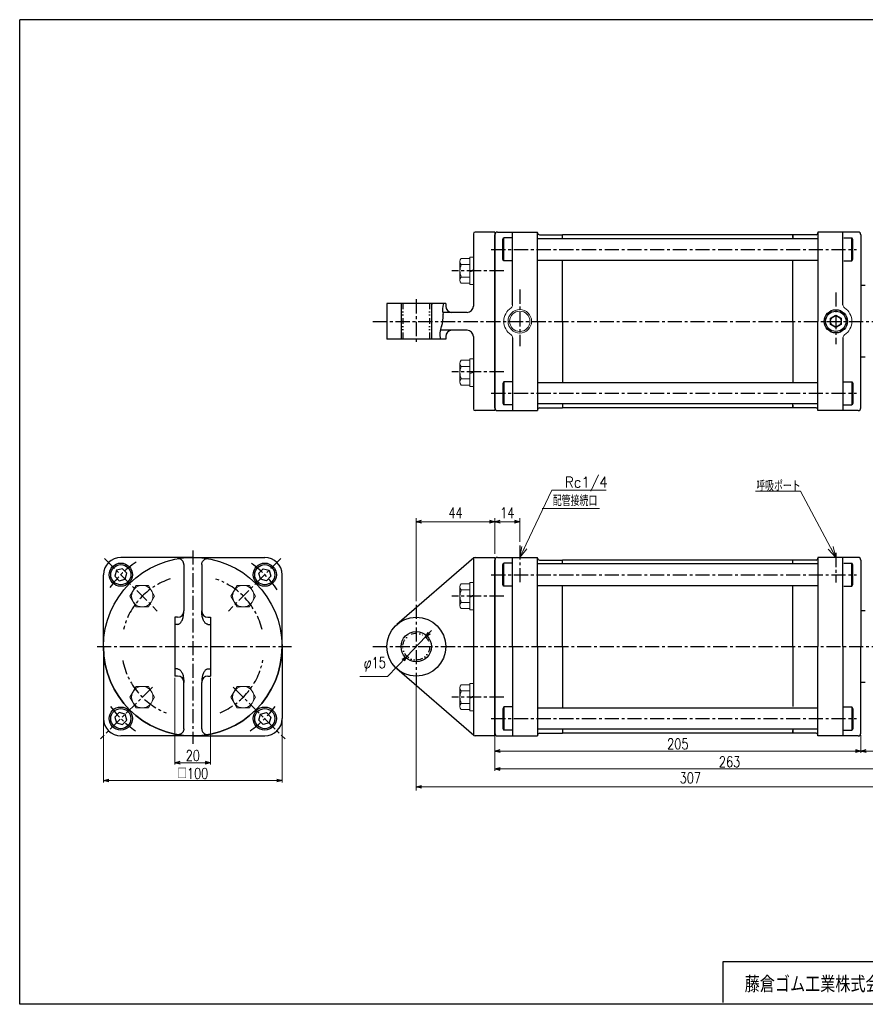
# Model space of a CAD drawing. Header units: millimetres. Extents: x -394 to 394, y -282 to 282.
# Tile 1 of 2: x -394 to 80, y -270 to 282. Entities that reach past the tile are written whole.
import ezdxf
from ezdxf.enums import TextEntityAlignment as Align

# ---------------------------------------------------------------- set-up
doc = ezdxf.new("R2010")
doc.units = ezdxf.units.MM
doc.header["$LTSCALE"] = 0.25
doc.linetypes.add('CENTER', pattern=[50.8, 31.75, -6.35, 6.35, -6.35])
doc.linetypes.add('DIVIDE', pattern=[31.75, 12.7, -6.35, 0, -6.35, 0, -6.35])
doc.layers.add('ZUWAKU', color=7, linetype='Continuous')
doc.styles.add('dcStyle0', font='txt.shx', dxfattribs={"width": 0.777778, "bigfont": 'bigfont'})
doc.dimstyles.new('DaDimDiametricStyle', dxfattribs={"dimtxt": 6, "dimasz": 3.000002, "dimexe": 1, "dimexo": 1, "dimgap": 2.674329, "dimtad": 2, "dimtih": 1, "dimtoh": 1, "dimdsep": 46, "dimtxsty": 'dcStyle0', "dimblk1": 'OPEN30', "dimblk2": 'OPEN30', "dimsah": 1, "dimcen": 0.09, "dimclrd": 4, "dimclre": 4, "dimclrt": 4, "dimadec": 0, "dimazin": 2, "dimtfac": 1, "dimtdec": 4, "dimtmove": 0, "dimatfit": 0, "dimfxl": 1, "dimarcsym": 0})
doc.dimstyles.new('DaDimRotatedStyle', dxfattribs={"dimtxt": 6, "dimasz": 3.000002, "dimexe": 1, "dimexo": 1, "dimgap": 1, "dimtad": 3, "dimdsep": 46, "dimtxsty": 'dcStyle0', "dimblk1": 'OPEN30', "dimblk2": 'OPEN30', "dimsah": 1, "dimcen": 0.09, "dimclrd": 4, "dimclre": 4, "dimclrt": 4, "dimadec": 0, "dimazin": 2, "dimtfac": 1, "dimtdec": 4, "dimtmove": 0, "dimatfit": 0, "dimfxl": 1, "dimarcsym": 0})

# ---------------------------------------------------------------- blocks, each defined once
blk = doc.blocks.new('DC_GROUP_Φ80_4')
at = {"color": 4, "linetype": 'Continuous', "lineweight": 18}
for p, q in [((-113.92, -19.17), (-112.8, -13.06)), ((-113.92, -19.17), (-111.35, -13.75)), ((-109.9, -14.44), (-113.92, -19.17))]:
    blk.add_line(p, q, dxfattribs=at)
blk = doc.blocks.new('DC_GROUP_Φ80_17')
at = {"color": 4, "linetype": 'Continuous', "lineweight": 25}
for p, q in [((-339.81, -26.42), (-340.71, -29.77)), ((-336.47, -25.53), (-339.81, -26.42)), ((-334.02, -27.98), (-336.47, -25.53)), ((-340.71, -29.77), (-338.26, -32.22)), ((-338.26, -32.22), (-334.91, -31.32)), ((-334.91, -31.32), (-334.02, -27.98))]:
    blk.add_line(p, q, dxfattribs=at)
for radius in [6.5, 5.63]:
    blk.add_circle((-337.36, -28.87), radius, dxfattribs=at)
blk = doc.blocks.new('DC_GROUP_Φ80_18')
at = {"color": 4, "linetype": 'Continuous', "lineweight": 25}
for p, q in [((-260.11, -27.98), (-257.66, -25.53)), ((-257.66, -25.53), (-254.31, -26.42)), ((-254.31, -26.42), (-253.42, -29.77)), ((-259.21, -31.32), (-260.11, -27.98)), ((-255.87, -32.22), (-259.21, -31.32)), ((-253.42, -29.77), (-255.87, -32.22))]:
    blk.add_line(p, q, dxfattribs=at)
for radius in [6.5, 5.63]:
    blk.add_circle((-256.76, -28.87), radius, dxfattribs=at)
blk = doc.blocks.new('DC_GROUP_Φ80_19')
at = {"color": 4, "linetype": 'Continuous', "lineweight": 25}
for p, q in [((-338.26, -106.13), (-340.71, -108.58)), ((-340.71, -108.58), (-339.82, -111.93)), ((-334.92, -107.03), (-338.26, -106.13)), ((-334.02, -110.37), (-334.92, -107.03)), ((-339.82, -111.93), (-336.47, -112.82)), ((-336.47, -112.82), (-334.02, -110.37))]:
    blk.add_line(p, q, dxfattribs=at)
for radius in [6.5, 5.63]:
    blk.add_circle((-337.37, -109.48), radius, dxfattribs=at)
blk = doc.blocks.new('DC_GROUP_Φ80_20')
at = {"color": 4, "linetype": 'Continuous', "lineweight": 25}
for p, q in [((-260.1, -110.37), (-259.21, -107.03)), ((-259.21, -107.03), (-255.86, -106.13)), ((-255.86, -106.13), (-253.41, -108.58)), ((-253.41, -108.58), (-254.31, -111.93)), ((-257.65, -112.82), (-260.1, -110.37)), ((-254.31, -111.93), (-257.65, -112.82))]:
    blk.add_line(p, q, dxfattribs=at)
for radius in [6.5, 5.63]:
    blk.add_circle((-256.76, -109.48), radius, dxfattribs=at)
blk = doc.blocks.new('DC_GROUP_Φ80_21')
at = {"color": 4, "linetype": 'Continuous', "lineweight": 25}
for p, q in [((-302.08, -49.83), (-302.06, -49.17)), ((-303.55, -55.33), (-303.31, -54.93)), ((-303.31, -54.93), (-303.09, -54.49)), ((-303.09, -54.49), (-302.88, -54)), ((-302.88, -54), (-302.7, -53.48)), ((-302.7, -53.48), (-302.53, -52.93)), ((-302.53, -52.93), (-302.39, -52.35)), ((-302.39, -52.35), (-302.27, -51.74)), ((-302.27, -51.74), (-302.18, -51.12)), ((-302.18, -51.12), (-302.12, -50.48)), ((-302.12, -50.48), (-302.08, -49.83)), ((-305.56, -56.69), (-305.26, -56.66)), ((-305.26, -56.66), (-304.95, -56.57)), ((-304.95, -56.57), (-304.66, -56.43)), ((-304.66, -56.43), (-304.37, -56.23)), ((-304.37, -56.23), (-304.08, -55.98)), ((-304.08, -55.98), (-303.81, -55.68)), ((-303.81, -55.68), (-303.55, -55.33))]:
    blk.add_line(p, q, dxfattribs=at)
blk = doc.blocks.new('DC_GROUP_Φ80_22')
at = {"color": 4, "linetype": 'Continuous', "lineweight": 25}
for p, q in [((-302.12, -115.69), (-302.19, -115.98)), ((-302.08, -115.4), (-302.12, -115.69)), ((-302.06, -115.2), (-302.08, -115.4)), ((-305.39, -118.47), (-305.56, -118.44)), ((-305.13, -118.48), (-305.39, -118.47)), ((-304.88, -118.47), (-305.13, -118.48)), ((-304.62, -118.43), (-304.88, -118.47)), ((-304.37, -118.36), (-304.62, -118.43)), ((-304.12, -118.27), (-304.37, -118.36)), ((-303.88, -118.16), (-304.12, -118.27)), ((-303.65, -118.03), (-303.88, -118.16)), ((-303.42, -117.87), (-303.65, -118.03)), ((-303.21, -117.69), (-303.42, -117.87)), ((-303.02, -117.49), (-303.21, -117.69)), ((-302.83, -117.27), (-303.02, -117.49)), ((-302.67, -117.04), (-302.83, -117.27)), ((-302.52, -116.79), (-302.67, -117.04)), ((-302.39, -116.53), (-302.52, -116.79)), ((-302.28, -116.26), (-302.39, -116.53)), ((-302.19, -115.98), (-302.28, -116.26))]:
    blk.add_line(p, q, dxfattribs=at)
blk = doc.blocks.new('DC_GROUP_Φ80_23')
at = {"color": 4, "linetype": 'Continuous', "lineweight": 25}
for p, q in [((-305.56, -81.66), (-305.26, -81.69)), ((-305.26, -81.69), (-304.95, -81.77)), ((-304.95, -81.77), (-304.66, -81.91)), ((-304.66, -81.91), (-304.37, -82.11)), ((-304.37, -82.11), (-304.08, -82.36)), ((-304.08, -82.36), (-303.81, -82.66)), ((-303.81, -82.66), (-303.55, -83.02)), ((-303.55, -83.02), (-303.31, -83.42)), ((-303.31, -83.42), (-303.09, -83.86)), ((-303.09, -83.86), (-302.88, -84.34)), ((-302.88, -84.34), (-302.7, -84.86)), ((-302.7, -84.86), (-302.53, -85.41)), ((-302.53, -85.41), (-302.39, -86)), ((-302.39, -86), (-302.27, -86.6)), ((-302.27, -86.6), (-302.18, -87.23)), ((-302.18, -87.23), (-302.12, -87.87)), ((-302.12, -87.87), (-302.08, -88.52)), ((-302.08, -88.52), (-302.06, -89.17))]:
    blk.add_line(p, q, dxfattribs=at)
blk = doc.blocks.new('DC_GROUP_Φ80_24')
at = {"color": 4, "linetype": 'Continuous', "lineweight": 25}
for p, q in [((-292.05, -49.83), (-292.06, -49.17)), ((-292.01, -50.48), (-292.05, -49.83)), ((-291.94, -51.12), (-292.01, -50.48)), ((-291.85, -51.74), (-291.94, -51.12)), ((-291.73, -52.35), (-291.85, -51.74)), ((-291.59, -52.93), (-291.73, -52.35)), ((-291.43, -53.48), (-291.59, -52.93)), ((-291.24, -54), (-291.43, -53.48)), ((-291.04, -54.49), (-291.24, -54)), ((-290.81, -54.93), (-291.04, -54.49)), ((-290.57, -55.33), (-290.81, -54.93)), ((-290.31, -55.68), (-290.57, -55.33)), ((-290.04, -55.98), (-290.31, -55.68)), ((-289.76, -56.23), (-290.04, -55.98)), ((-289.47, -56.43), (-289.76, -56.23)), ((-289.17, -56.57), (-289.47, -56.43)), ((-288.87, -56.66), (-289.17, -56.57)), ((-288.56, -56.69), (-288.87, -56.66))]:
    blk.add_line(p, q, dxfattribs=at)
blk = doc.blocks.new('DC_GROUP_Φ80_25')
at = {"color": 4, "linetype": 'Continuous', "lineweight": 25}
for p, q in [((-292.06, -115.2), (-292.05, -115.4)), ((-292.05, -115.4), (-292, -115.69)), ((-292, -115.69), (-291.93, -115.98)), ((-291.93, -115.98), (-291.84, -116.26)), ((-291.84, -116.26), (-291.73, -116.53)), ((-291.73, -116.53), (-291.6, -116.79)), ((-291.6, -116.79), (-291.46, -117.04)), ((-291.46, -117.04), (-291.29, -117.27)), ((-291.29, -117.27), (-291.11, -117.49)), ((-291.11, -117.49), (-290.91, -117.69)), ((-290.91, -117.69), (-290.7, -117.87)), ((-290.7, -117.87), (-290.48, -118.03)), ((-290.48, -118.03), (-290.24, -118.16)), ((-290.24, -118.16), (-290, -118.27)), ((-290, -118.27), (-289.76, -118.36)), ((-289.76, -118.36), (-289.5, -118.43)), ((-289.5, -118.43), (-289.25, -118.47)), ((-289.25, -118.47), (-288.99, -118.48)), ((-288.99, -118.48), (-288.74, -118.47)), ((-288.74, -118.47), (-288.56, -118.44))]:
    blk.add_line(p, q, dxfattribs=at)
blk = doc.blocks.new('DC_GROUP_Φ80_26')
at = {"color": 4, "linetype": 'Continuous', "lineweight": 25}
for p, q in [((-290.31, -82.66), (-290.57, -83.02)), ((-290.04, -82.36), (-290.31, -82.66)), ((-289.76, -82.11), (-290.04, -82.36)), ((-289.47, -81.91), (-289.76, -82.11)), ((-289.17, -81.77), (-289.47, -81.91)), ((-288.87, -81.69), (-289.17, -81.77)), ((-288.56, -81.66), (-288.87, -81.69)), ((-292.01, -87.87), (-292.05, -88.52)), ((-291.94, -87.23), (-292.01, -87.87)), ((-291.85, -86.6), (-291.94, -87.23)), ((-291.73, -86), (-291.85, -86.6)), ((-291.59, -85.41), (-291.73, -86)), ((-291.43, -84.86), (-291.59, -85.41)), ((-291.24, -84.34), (-291.43, -84.86)), ((-291.04, -83.86), (-291.24, -84.34)), ((-290.81, -83.42), (-291.04, -83.86)), ((-290.57, -83.02), (-290.81, -83.42)), ((-292.05, -88.52), (-292.06, -89.17))]:
    blk.add_line(p, q, dxfattribs=at)
blk = doc.blocks.new('DC_GROUP_Φ80_27')
at = {"color": 4, "linetype": 'Continuous', "lineweight": 25}
for p, q in [((-305.39, -19.88), (-305.56, -19.9)), ((-305.13, -19.87), (-305.39, -19.88)), ((-304.88, -19.88), (-305.13, -19.87)), ((-304.62, -19.92), (-304.88, -19.88)), ((-304.37, -19.98), (-304.62, -19.92)), ((-304.12, -20.07), (-304.37, -19.98)), ((-303.88, -20.18), (-304.12, -20.07)), ((-303.65, -20.32), (-303.88, -20.18)), ((-303.42, -20.48), (-303.65, -20.32)), ((-303.21, -20.66), (-303.42, -20.48)), ((-303.02, -20.86), (-303.21, -20.66)), ((-302.83, -21.07), (-303.02, -20.86)), ((-302.67, -21.31), (-302.83, -21.07)), ((-302.52, -21.55), (-302.67, -21.31)), ((-302.39, -21.82), (-302.52, -21.55)), ((-302.28, -22.09), (-302.39, -21.82)), ((-302.19, -22.37), (-302.28, -22.09)), ((-302.12, -22.66), (-302.19, -22.37)), ((-302.08, -22.95), (-302.12, -22.66)), ((-302.06, -23.15), (-302.08, -22.95))]:
    blk.add_line(p, q, dxfattribs=at)
blk = doc.blocks.new('DC_GROUP_Φ80_28')
at = {"color": 4, "linetype": 'Continuous', "lineweight": 25}
for p, q in [((-291.84, -22.09), (-291.73, -21.82)), ((-291.73, -21.82), (-291.6, -21.55)), ((-291.6, -21.55), (-291.46, -21.31)), ((-291.46, -21.31), (-291.29, -21.07)), ((-291.29, -21.07), (-291.11, -20.86)), ((-291.11, -20.86), (-290.91, -20.66)), ((-290.91, -20.66), (-290.7, -20.48)), ((-290.7, -20.48), (-290.48, -20.32)), ((-290.48, -20.32), (-290.24, -20.18)), ((-290.24, -20.18), (-290, -20.07)), ((-290, -20.07), (-289.76, -19.98)), ((-289.76, -19.98), (-289.5, -19.92)), ((-289.5, -19.92), (-289.25, -19.88)), ((-289.25, -19.88), (-288.99, -19.87)), ((-288.99, -19.87), (-288.74, -19.88)), ((-288.74, -19.88), (-288.56, -19.9)), ((-292.06, -23.15), (-292.05, -22.95)), ((-292.05, -22.95), (-292, -22.66)), ((-292, -22.66), (-291.93, -22.37)), ((-291.93, -22.37), (-291.84, -22.09))]:
    blk.add_line(p, q, dxfattribs=at)
blk = doc.blocks.new('DC_GROUP_Φ80_29')
at = {"color": 4, "linetype": 'Continuous', "lineweight": 13}
for p, q in [((-328.81, -34.89), (-332.27, -40.89)), ((-321.88, -34.89), (-328.81, -34.89)), ((-318.42, -40.89), (-321.88, -34.89)), ((-332.27, -40.89), (-328.81, -46.89)), ((-321.88, -46.89), (-318.42, -40.89)), ((-328.81, -46.89), (-321.88, -46.89))]:
    blk.add_line(p, q, dxfattribs=at)
blk.add_circle((-325.35, -40.89), 6, dxfattribs=at)
blk = doc.blocks.new('DC_GROUP_Φ80_30')
at = {"color": 4, "linetype": 'Continuous', "lineweight": 13}
for p, q in [((-272.24, -34.89), (-275.71, -40.89)), ((-265.31, -34.89), (-272.24, -34.89)), ((-261.85, -40.89), (-265.31, -34.89)), ((-275.71, -40.89), (-272.24, -46.89)), ((-265.31, -46.89), (-261.85, -40.89)), ((-272.24, -46.89), (-265.31, -46.89))]:
    blk.add_line(p, q, dxfattribs=at)
blk.add_circle((-268.78, -40.89), 6, dxfattribs=at)
blk = doc.blocks.new('DC_GROUP_Φ80_31')
at = {"color": 4, "linetype": 'Continuous', "lineweight": 13}
for p, q in [((-272.24, -91.46), (-275.71, -97.46)), ((-265.31, -91.46), (-272.24, -91.46)), ((-261.85, -97.46), (-265.31, -91.46)), ((-275.71, -97.46), (-272.24, -103.46)), ((-265.31, -103.46), (-261.85, -97.46)), ((-272.24, -103.46), (-265.31, -103.46))]:
    blk.add_line(p, q, dxfattribs=at)
blk.add_circle((-268.78, -97.46), 6, dxfattribs=at)
blk = doc.blocks.new('DC_GROUP_Φ80_32')
at = {"color": 4, "linetype": 'Continuous', "lineweight": 13}
for p, q in [((-328.81, -91.46), (-332.27, -97.46)), ((-321.88, -91.46), (-328.81, -91.46)), ((-318.42, -97.46), (-321.88, -91.46)), ((-332.27, -97.46), (-328.81, -103.46)), ((-321.88, -103.46), (-318.42, -97.46)), ((-328.81, -103.46), (-321.88, -103.46))]:
    blk.add_line(p, q, dxfattribs=at)
blk.add_circle((-325.35, -97.46), 6, dxfattribs=at)
blk = doc.blocks.new('DC_GROUP_Φ80_33')
at = {"color": 4, "linetype": 'Continuous', "lineweight": 13}
for p, q in [((-147.42, -92.26), (-147.42, -102.65)), ((-141.92, -90.52), (-146.74, -90.52)), ((-139.92, -89.75), (-141.92, -89.75)), ((-141.92, -89.75), (-141.92, -105.15)), ((-139.92, -89.75), (-139.92, -105.15)), ((-141.92, -93.99), (-146.74, -93.99)), ((-141.92, -97.45), (-139.92, -96.92)), ((-141.92, -97.99), (-139.92, -97.45)), ((-141.92, -100.92), (-146.74, -100.92)), ((-141.92, -104.38), (-146.74, -104.38)), ((-139.92, -105.15), (-141.92, -105.15))]:
    blk.add_line(p, q, dxfattribs=at)
for centre, radius, start, end in [((-144.88, -92.26), 2.55, 137.1167, 222.8833), ((-138.26, -97.45), 9.16, 157.7807, 202.2193), ((-144.88, -102.65), 2.55, 137.1167, 222.8833)]:
    blk.add_arc(centre, radius, start, end, dxfattribs=at)
blk = doc.blocks.new('DC_GROUP_Φ80_34')
at = {"color": 4, "linetype": 'Continuous', "lineweight": 13}
for p, q in [((-147.42, -35.7), (-147.42, -46.09)), ((-141.92, -33.96), (-146.74, -33.96)), ((-141.92, -37.43), (-146.74, -37.43)), ((-139.92, -33.19), (-141.92, -33.19)), ((-141.92, -33.19), (-141.92, -48.59)), ((-139.92, -33.19), (-139.92, -48.59)), ((-141.92, -40.89), (-139.92, -40.36)), ((-141.92, -41.43), (-139.92, -40.89)), ((-141.92, -44.36), (-146.74, -44.36)), ((-141.92, -47.82), (-146.74, -47.82)), ((-139.92, -48.59), (-141.92, -48.59))]:
    blk.add_line(p, q, dxfattribs=at)
for centre, radius, start, end in [((-144.88, -35.7), 2.55, 137.1167, 222.8833), ((-138.26, -40.89), 9.16, 157.7807, 202.2193), ((-144.88, -46.09), 2.55, 137.1167, 222.8833)]:
    blk.add_arc(centre, radius, start, end, dxfattribs=at)
blk = doc.blocks.new('DC_GROUP_Φ80_35')
at = {"color": 4, "linetype": 'Continuous', "lineweight": 13}
for p, q in [((-147.42, 89.49), (-147.42, 79.1)), ((-141.92, 91.22), (-146.74, 91.22)), ((-139.92, 92), (-141.92, 92)), ((-141.92, 92), (-141.92, 76.6)), ((-139.92, 92), (-139.92, 76.6)), ((-141.92, 87.76), (-146.74, 87.76)), ((-141.92, 84.3), (-139.92, 84.83)), ((-141.92, 83.76), (-139.92, 84.3)), ((-141.92, 80.83), (-146.74, 80.83)), ((-141.92, 77.37), (-146.74, 77.37)), ((-139.92, 76.6), (-141.92, 76.6))]:
    blk.add_line(p, q, dxfattribs=at)
for centre, radius, start, end in [((-144.88, 89.49), 2.55, 137.1167, 222.8833), ((-138.26, 84.3), 9.16, 157.7807, 202.2193), ((-144.88, 79.1), 2.55, 137.1167, 222.8833)]:
    blk.add_arc(centre, radius, start, end, dxfattribs=at)
blk = doc.blocks.new('DC_GROUP_Φ80_36')
at = {"color": 4, "linetype": 'Continuous', "lineweight": 13}
for p, q in [((-139.92, 149.03), (-141.92, 149.03)), ((-141.92, 149.03), (-141.92, 133.63)), ((-139.92, 149.03), (-139.92, 133.63)), ((-147.42, 146.52), (-147.42, 136.13)), ((-141.92, 148.25), (-146.74, 148.25)), ((-141.92, 144.79), (-146.74, 144.79)), ((-141.92, 141.33), (-139.92, 141.86)), ((-141.92, 140.79), (-139.92, 141.33)), ((-141.92, 137.86), (-146.74, 137.86)), ((-141.92, 134.4), (-146.74, 134.4)), ((-139.92, 133.63), (-141.92, 133.63))]:
    blk.add_line(p, q, dxfattribs=at)
for centre, radius, start, end in [((-144.88, 146.52), 2.55, 137.1167, 222.8833), ((-138.26, 141.33), 9.16, 157.7807, 202.2193), ((-144.88, 136.13), 2.55, 137.1167, 222.8833)]:
    blk.add_arc(centre, radius, start, end, dxfattribs=at)
blk = doc.blocks.new('DC_GROUP_Φ80_38')
at = {"color": 4, "linetype": 'Continuous', "lineweight": 18}
for p, q in [((63.08, -19.17), (58.83, -14.64)), ((63.08, -19.17), (60.25, -13.88)), ((61.67, -13.12), (63.08, -19.17))]:
    blk.add_line(p, q, dxfattribs=at)
blk = doc.blocks.new('DC_GROUP_Φ80_37')
at = {"color": 4, "linetype": 'Continuous', "lineweight": 13}
for p, q in [((43.29, 17.89), (18.09, 17.89)), ((63.08, -19.17), (43.29, 17.89))]:
    blk.add_line(p, q, dxfattribs=at)
at = {"linetype": 'Continuous'}
blk.add_blockref('DC_GROUP_Φ80_38', (0, 0), dxfattribs=at)
at = {"color": 4, "style": 'dcStyle0', "width": 0.691667}
blk.add_text('呼吸ポート', height=6, dxfattribs=at).set_placement((18.49, 17.89), (43.39, 17.89), align=Align.FIT)
blk = doc.blocks.new('_OPEN30')
at = {"color": 0, "linetype": 'ByBlock', "lineweight": -2}
for p, q in [((-1, 0.267949), (0, 0)), ((0, 0), (-1, -0.267949)), ((0, 0), (-1, 0))]:
    blk.add_line(p, q, dxfattribs=at)
blk = doc.blocks.new('*D40')
at = {"color": 4, "linetype": 'Continuous', "lineweight": 13}
for p, q in [((-127.92, -118.67), (-127.92, -128.67)), ((77.08, -118.67), (77.08, -128.67)), ((-127.92, -127.67), (77.08, -127.67))]:
    blk.add_line(p, q, dxfattribs=at)
at = {"color": 4, "xscale": 3.000002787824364, "yscale": 2.999989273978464}
for p, rotation in [((-127.92, -127.67), 180), ((77.08, -127.67), 360)]:
    blk.add_blockref('_OPEN30', p, dxfattribs=dict(at, rotation=rotation))
at = {"color": 4, "insert": (-25.42, -126.67), "char_height": 6, "width": 24.375, "attachment_point": 8, "style": 'dcStyle0'}
blk.add_mtext('\\T1.00;205', dxfattribs=at)
blk = doc.blocks.new('*D41')
at = {"color": 4, "linetype": 'Continuous', "lineweight": 13}
for p, q in [((135.08, -76.17), (135.08, -128.67)), ((77.08, -118.67), (77.08, -128.67)), ((77.08, -127.67), (135.08, -127.67))]:
    blk.add_line(p, q, dxfattribs=at)
at = {"color": 4, "xscale": 3.000002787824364, "yscale": 2.999989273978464}
for p, rotation in [((77.08, -127.67), 180), ((135.08, -127.67), 360)]:
    blk.add_blockref('_OPEN30', p, dxfattribs=dict(at, rotation=rotation))
at = {"color": 4, "insert": (106.08, -126.67), "char_height": 6, "width": 18.75, "attachment_point": 8, "style": 'dcStyle0'}
blk.add_mtext('\\T1.00;58', dxfattribs=at)
blk = doc.blocks.new('*D42')
at = {"color": 4, "linetype": 'Continuous', "lineweight": 13}
for p, q in [((135.08, -76.17), (135.08, -138.67)), ((-127.92, -118.67), (-127.92, -138.67)), ((-127.92, -137.67), (135.08, -137.67))]:
    blk.add_line(p, q, dxfattribs=at)
at = {"color": 4, "xscale": 3.000002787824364, "yscale": 2.999989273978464}
for p, rotation in [((-127.92, -137.67), 180), ((135.08, -137.67), 360)]:
    blk.add_blockref('_OPEN30', p, dxfattribs=dict(at, rotation=rotation))
at = {"color": 4, "insert": (3.58, -136.67), "char_height": 6, "width": 24.375, "attachment_point": 8, "style": 'dcStyle0'}
blk.add_mtext('\\T1.00;263', dxfattribs=at)
blk = doc.blocks.new('*D43')
at = {"color": 4, "linetype": 'Continuous', "lineweight": 13}
for p, q in [((-347.06, -110.47), (-347.06, -145.17)), ((-247.06, -110.47), (-247.06, -145.17)), ((-347.06, -144.17), (-247.06, -144.17))]:
    blk.add_line(p, q, dxfattribs=at)
at = {"color": 4, "xscale": 3.000002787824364, "yscale": 2.999989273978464}
for p, rotation in [((-347.06, -144.17), 180), ((-247.06, -144.17), 360)]:
    blk.add_blockref('_OPEN30', p, dxfattribs=dict(at, rotation=rotation))
at = {"color": 4, "insert": (-297.06, -143.17), "char_height": 6, "width": 30, "attachment_point": 8, "style": 'dcStyle0'}
blk.add_mtext('\\T1.00;□100', dxfattribs=at)
blk = doc.blocks.new('*D44')
at = {"color": 4, "linetype": 'Continuous', "lineweight": 13}
for p, q in [((-307.06, -86.67), (-307.06, -135.17)), ((-287.06, -86.67), (-287.06, -135.17)), ((-307.06, -134.17), (-287.06, -134.17))]:
    blk.add_line(p, q, dxfattribs=at)
at = {"color": 4, "xscale": 3.000002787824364, "yscale": 2.999989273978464}
for p, rotation in [((-307.06, -134.17), 180), ((-287.06, -134.17), 360)]:
    blk.add_blockref('_OPEN30', p, dxfattribs=dict(at, rotation=rotation))
at = {"color": 4, "insert": (-297.06, -133.17), "char_height": 6, "width": 18.75, "attachment_point": 8, "style": 'dcStyle0'}
blk.add_mtext('\\T1.00;20', dxfattribs=at)
blk = doc.blocks.new('*D45')
at = {"color": 4, "linetype": 'Continuous', "lineweight": 13}
for p, q in [((-163.3, -60.12), (-166.75, -63.74)), ((-166.75, -63.74), (-177.1, -74.6)), ((-187.94, -85.98), (-177.1, -74.6)), ((-203.44, -85.98), (-187.94, -85.98))]:
    blk.add_line(p, q, dxfattribs=at)
at = {"color": 4, "xscale": 3.000002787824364, "yscale": 2.999989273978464}
for p, rotation in [((-166.75, -63.74), 226.3918006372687), ((-177.1, -74.6), 46.39180063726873)]:
    blk.add_blockref('_OPEN30', p, dxfattribs=dict(at, rotation=rotation))
at = {"color": 4, "insert": (-188.94, -83.15), "char_height": 6, "width": 24.375, "attachment_point": 9, "style": 'dcStyle0'}
blk.add_mtext('\\T1.00;φ15', dxfattribs=at)
blk = doc.blocks.new('*D46')
at = {"color": 4, "linetype": 'Continuous', "lineweight": 13}
for p, q in [((-171.92, -43.67), (-171.92, 2.83)), ((-171.92, 0.83), (-127.92, 0.83)), ((-127.92, -17.17), (-127.92, 2.83))]:
    blk.add_line(p, q, dxfattribs=at)
at = {"color": 4, "xscale": 3.000002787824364, "yscale": 2.999989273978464}
for p, rotation in [((-171.92, 0.83), 180), ((-127.92, 0.83), 360)]:
    blk.add_blockref('_OPEN30', p, dxfattribs=dict(at, rotation=rotation))
at = {"color": 4, "insert": (-149.92, 2.83), "char_height": 6, "width": 18.75, "attachment_point": 8, "style": 'dcStyle0'}
blk.add_mtext('\\T1.00;44', dxfattribs=at)
blk = doc.blocks.new('*D47')
at = {"color": 4, "linetype": 'Continuous', "lineweight": 13}
for p, q in [((-127.92, -17.17), (-127.92, 2.83)), ((-127.92, 0.83), (-113.92, 0.83)), ((-113.92, -10.47), (-113.92, 2.83))]:
    blk.add_line(p, q, dxfattribs=at)
at = {"color": 4, "xscale": 3.000002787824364, "yscale": 2.999989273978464}
for p, rotation in [((-127.92, 0.83), 180), ((-113.92, 0.83), 360)]:
    blk.add_blockref('_OPEN30', p, dxfattribs=dict(at, rotation=rotation))
at = {"color": 4, "insert": (-120.92, 2.83), "char_height": 6, "width": 18.75, "attachment_point": 8, "style": 'dcStyle0'}
blk.add_mtext('\\T1.00;14', dxfattribs=at)
blk = doc.blocks.new('*D48')
at = {"color": 4, "linetype": 'Continuous', "lineweight": 13}
for p, q in [((135.08, -67.17), (135.08, -149.67)), ((-171.92, -84.67), (-171.92, -149.67)), ((-171.92, -147.67), (135.08, -147.67))]:
    blk.add_line(p, q, dxfattribs=at)
at = {"color": 4, "xscale": 3.000002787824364, "yscale": 2.999989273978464}
for p, rotation in [((-171.92, -147.67), 180), ((135.08, -147.67), 360)]:
    blk.add_blockref('_OPEN30', p, dxfattribs=dict(at, rotation=rotation))
at = {"color": 4, "insert": (-18.42, -145.67), "char_height": 6, "width": 24.375, "attachment_point": 8, "style": 'dcStyle0'}
blk.add_mtext('\\T1.00;307', dxfattribs=at)

msp = doc.modelspace()

# ---------------------------------------------------------------- linework, layer by layer
at = {"color": 4, "linetype": 'Continuous', "lineweight": 25}
for p, q in [((-139.924, 162.045), (-139.924, 121.545)), ((-127.924, 163.045), (-138.924, 163.045)), ((-127.924, 163.045), (-127.924, 63.045)), ((-127.924, 161.545), (-127.924, 133.045)), ((-127.924, 113.045), (-127.924, 161.545)), ((-127.924, 161.545), (-127.924, 113.045)), ((-126.424, 163.045), (-103.924, 163.045)), ((-126.424, 163.045), (-103.924, 163.045)), ((-117.924, 122.265), (-117.924, 163.045)), ((-103.924, 113.045), (-103.924, 163.045)), ((-102.924, 161.545), (-89.924, 161.545)), ((-89.924, 159.345), (-89.924, 161.545)), ((52.076, 161.545), (-89.924, 161.545)), ((39.076, 161.545), (39.076, 159.345)), ((52.076, 161.545), (39.076, 161.545)), ((39.076, 160.057), (39.076, 161.545)), ((75.576, 163.045), (53.076, 163.045)), ((75.576, 163.045), (53.076, 163.045)), ((53.076, 163.045), (53.076, 113.045)), ((67.076, 122.265), (67.076, 163.045)), ((77.076, 161.545), (77.076, 113.045)), ((-123.424, 158.806), (-122.824, 159.845)), ((-123.424, 147.885), (-123.424, 158.806)), ((-118.422, 159.845), (-122.824, 159.845)), ((-122.824, 146.845), (-122.824, 159.845)), ((53.076, 159.345), (-103.924, 159.345)), ((67.537, 159.845), (71.976, 159.845)), ((71.976, 146.845), (71.976, 159.845)), ((72.576, 158.806), (71.976, 159.845)), ((72.576, 147.885), (72.576, 158.806)), ((-122.824, 146.845), (-123.424, 147.885)), ((-118.422, 146.845), (-122.824, 146.845)), ((-103.924, 147.345), (53.076, 147.345)), ((-89.924, 113.045), (-89.924, 147.345)), ((39.076, 113.045), (39.076, 147.345)), ((39.076, 113.045), (39.076, 146.518)), ((67.537, 146.845), (71.976, 146.845)), ((71.976, 146.845), (72.576, 147.885)), ((79.576, 133.045), (77.076, 133.045)), ((-155.424, 123.045), (-188.424, 123.045)), ((-188.424, 123.045), (-188.424, 103.045)), ((-180.424, 123.045), (-180.424, 103.045)), ((-162.924, 123.045), (-163.424, 122.545)), ((-163.424, 122.545), (-163.424, 103.545)), ((-155.424, 123.045), (-155.424, 121.545)), ((-143.424, 118.045), (-157.114, 118.045)), ((60.076, 114.777), (63.076, 116.51)), ((63.076, 116.51), (66.076, 114.777)), ((-127.924, 113.045), (-127.924, 64.545)), ((-127.924, 64.545), (-127.924, 113.045)), ((-103.924, 113.045), (-103.924, 63.045)), ((-89.924, 113.045), (-89.924, 78.745)), ((39.076, 113.045), (39.076, 78.745)), ((39.076, 113.045), (39.076, 82.187)), ((53.076, 63.045), (53.076, 113.045)), ((60.076, 111.313), (60.076, 114.777)), ((63.076, 109.581), (60.076, 111.313)), ((66.076, 111.313), (63.076, 109.581)), ((66.076, 114.777), (66.076, 111.313)), ((77.076, 64.545), (77.076, 113.045)), ((-143.424, 108.045), (-158.487, 108.045)), ((-155.424, 103.045), (-188.424, 103.045)), ((-162.924, 103.045), (-163.424, 103.545)), ((-155.424, 104.545), (-155.424, 103.045)), ((-139.924, 104.545), (-139.924, 64.045)), ((-117.924, 103.826), (-117.924, 63.045)), ((67.076, 103.826), (67.076, 63.045)), ((79.576, 93.045), (77.076, 93.045)), ((-122.824, 79.245), (-123.424, 78.206)), ((-123.424, 78.206), (-123.424, 67.285)), ((-118.422, 79.245), (-122.824, 79.245)), ((-122.824, 79.245), (-122.824, 66.245)), ((-103.924, 78.745), (53.076, 78.745)), ((67.537, 79.245), (71.976, 79.245)), ((71.976, 79.245), (71.976, 66.245)), ((71.976, 79.245), (72.576, 78.206)), ((72.576, 78.206), (72.576, 67.285)), ((-123.424, 67.285), (-122.824, 66.245)), ((-118.422, 66.245), (-122.824, 66.245)), ((53.076, 66.745), (-103.924, 66.745)), ((-89.924, 66.745), (-89.924, 64.545)), ((39.076, 64.545), (39.076, 66.745)), ((67.537, 66.245), (71.976, 66.245)), ((72.576, 67.285), (71.976, 66.245)), ((-127.924, 63.045), (-138.924, 63.045)), ((-126.424, 63.045), (-103.924, 63.045)), ((-102.924, 64.545), (-89.924, 64.545)), ((52.076, 64.545), (-89.924, 64.545)), ((39.076, 66.034), (39.076, 64.545)), ((52.076, 64.545), (39.076, 64.545)), ((75.576, 63.045), (53.076, 63.045)), ((-297.062, -19.172), (-337.362, -19.172)), ((-297.062, -19.172), (-256.762, -19.172)), ((-139.578, -19.416), (-182.712, -56.687)), ((-139.924, -20.172), (-139.924, -118.172)), ((-138.924, -19.172), (-127.924, -19.172)), ((-127.924, -19.172), (-127.924, -49.172)), ((-127.924, -69.172), (-127.924, -20.672)), ((-127.924, -20.672), (-127.924, -69.172)), ((-126.424, -19.172), (-103.924, -19.172)), ((-126.424, -19.172), (-103.924, -19.172)), ((-117.924, -69.172), (-117.924, -19.172)), ((-103.924, -69.172), (-103.924, -19.172)), ((-102.924, -20.672), (-89.924, -20.672)), ((-89.924, -22.872), (-89.924, -20.672)), ((52.076, -20.672), (-89.924, -20.672)), ((52.076, -20.672), (39.076, -20.672)), ((39.076, -22.161), (39.076, -20.672)), ((75.576, -19.172), (53.076, -19.172)), ((75.576, -19.172), (53.076, -19.172)), ((53.076, -19.172), (53.076, -69.172)), ((67.076, -69.172), (67.076, -19.172)), ((77.076, -20.672), (77.076, -69.172)), ((-302.062, -23.149), (-302.062, -49.172)), ((-292.062, -23.149), (-292.062, -49.172)), ((-123.424, -23.411), (-122.824, -22.372)), ((-123.424, -34.333), (-123.424, -23.411)), ((-118.422, -22.372), (-122.824, -22.372)), ((-122.824, -35.372), (-122.824, -22.372)), ((53.076, -22.872), (-103.924, -22.872)), ((39.076, -22.872), (39.076, -22.197)), ((67.537, -22.372), (71.976, -22.372)), ((71.976, -35.372), (71.976, -22.372)), ((72.576, -23.411), (71.976, -22.372)), ((72.576, -34.333), (72.576, -23.411)), ((-347.062, -69.172), (-347.062, -28.872)), ((-247.062, -69.172), (-247.062, -28.872)), ((-122.824, -35.372), (-123.424, -34.333)), ((-118.422, -35.372), (-122.824, -35.372)), ((-103.924, -34.872), (53.076, -34.872)), ((-89.924, -69.172), (-89.924, -34.872)), ((39.076, -69.172), (39.076, -34.872)), ((39.076, -69.172), (39.076, -38.314)), ((67.537, -35.372), (71.976, -35.372)), ((71.976, -35.372), (72.576, -34.333)), ((79.576, -49.172), (77.076, -49.172)), ((-307.062, -52.672), (-307.062, -85.672)), ((-305.562, -52.672), (-307.062, -52.672)), ((-288.562, -52.672), (-287.062, -52.672)), ((-287.062, -52.672), (-287.062, -85.672)), ((-305.562, -56.687), (-307.062, -56.687)), ((-288.562, -56.687), (-287.062, -56.687)), ((-347.062, -69.172), (-347.062, -109.472)), ((-247.062, -69.172), (-247.062, -109.472)), ((-127.924, -69.172), (-127.924, -117.672)), ((-127.924, -119.172), (-127.924, -69.172)), ((-117.924, -69.172), (-117.924, -119.172)), ((-103.924, -69.172), (-103.924, -119.172)), ((-89.924, -69.172), (-89.924, -103.472)), ((39.076, -69.172), (39.076, -102.645)), ((39.076, -69.172), (39.076, -100.031)), ((53.076, -119.172), (53.076, -69.172)), ((67.076, -69.172), (67.076, -119.172)), ((77.076, -117.672), (77.076, -69.172)), ((-305.562, -81.657), (-307.062, -81.657)), ((-288.562, -81.657), (-287.062, -81.657)), ((-139.578, -118.929), (-182.712, -81.657)), ((-305.562, -85.672), (-307.062, -85.672)), ((-288.562, -85.672), (-287.062, -85.672)), ((-302.062, -115.196), (-302.062, -89.172)), ((-292.062, -115.196), (-292.062, -89.172)), ((79.576, -89.172), (77.076, -89.172)), ((-122.824, -102.972), (-123.424, -104.011)), ((-123.424, -104.011), (-123.424, -114.933)), ((-118.422, -102.972), (-122.824, -102.972)), ((-122.824, -102.972), (-122.824, -115.972)), ((-103.924, -103.472), (53.076, -103.472)), ((67.537, -102.972), (71.976, -102.972)), ((71.976, -102.972), (71.976, -115.972)), ((71.976, -102.972), (72.576, -104.011)), ((72.576, -104.011), (72.576, -114.933)), ((-123.424, -114.933), (-122.824, -115.972)), ((53.076, -115.472), (-103.924, -115.472)), ((-89.924, -115.472), (-89.924, -117.672)), ((39.076, -115.472), (39.076, -117.672)), ((72.576, -114.933), (71.976, -115.972)), ((-297.062, -119.172), (-337.362, -119.172)), ((-297.062, -119.172), (-256.762, -119.172)), ((-127.924, -119.172), (-138.924, -119.172)), ((-126.424, -119.172), (-103.924, -119.172)), ((-118.422, -115.972), (-122.824, -115.972)), ((-102.924, -117.672), (-89.924, -117.672)), ((52.076, -117.672), (-89.924, -117.672)), ((39.076, -117.672), (39.076, -116.148)), ((52.076, -117.672), (39.076, -117.672)), ((75.576, -119.172), (53.076, -119.172)), ((67.537, -115.972), (71.976, -115.972))]:
    msp.add_line(p, q, dxfattribs=at)
at = {"color": 4, "linetype": 'CENTER', "lineweight": 25}
for p, q in [((-129.889, 153.345), (74.69, 153.345)), ((-122.924, 141.325), (-151.934, 141.325)), ((-113.924, 130.829), (-113.924, 99.197)), ((63.076, 129.267), (63.076, 100.239)), ((-171.924, 125.421), (-171.924, 101.022)), ((-196.183, 113.045), (141.128, 113.045)), ((-122.924, 84.765), (-151.934, 84.765)), ((-129.889, 72.745), (74.69, 72.745)), ((-297.062, -15.276), (-297.062, -123.616)), ((-113.924, -12.47), (-113.924, -33.278)), ((-346.451, -19.783), (-317.003, -49.232)), ((-247.673, -19.783), (-277.122, -49.232)), ((63.076, -16.699), (63.076, -33.278)), ((-129.889, -28.872), (74.69, -28.872)), ((-122.924, -40.892), (-151.934, -40.892)), ((-171.924, -45.672), (-171.924, -92.672)), ((-350.703, -69.172), (-241.8, -69.172)), ((-196.183, -69.172), (141.128, -69.172)), ((-319.69, -91.8), (-348.765, -120.875)), ((-274.435, -91.8), (-245.359, -120.875)), ((-122.924, -97.452), (-151.934, -97.452)), ((-129.889, -109.472), (74.69, -109.472))]:
    msp.add_line(p, q, dxfattribs=at)
at = {"color": 4, "linetype": 'DIVIDE', "lineweight": 25}
for p, q in [((-179.424, 123.045), (-179.424, 103.045)), ((-164.424, 123.045), (-164.424, 103.045))]:
    msp.add_line(p, q, dxfattribs=at)
at = {"color": 4, "linetype": 'Continuous', "lineweight": 13}
for p, q in [((-113.924, -19.172), (-96.043, 18.485)), ((-96.043, 18.485), (-65.55, 18.485)), ((-69.303, 8.198), (-101.376, 8.198))]:
    msp.add_line(p, q, dxfattribs=at)
for radius in [6.597, 5.697]:
    msp.add_circle((-113.924, 113.045), radius, dxfattribs=at)
at = {"color": 4, "linetype": 'Continuous', "lineweight": 25}
for centre, radius in [((63.076, 113.045), 6.5), ((63.076, 113.045), 5.7), ((63.076, 113.045), 3), ((-297.062, -69.172), 50), ((-171.924, -69.172), 16.5), ((-171.924, -69.172), 8.5)]:
    msp.add_circle(centre, radius, dxfattribs=at)
at = {"color": 4, "linetype": 'DIVIDE', "lineweight": 25}
msp.add_circle((-171.924, -69.172), 7.5, dxfattribs=at)
at = {"color": 4, "linetype": 'Continuous', "lineweight": 25}
for centre, radius, start, end in [((-138.924, 162.045), 1, 90, 180), ((-126.424, 161.545), 1.5, 90, 180), ((-126.424, 161.545), 1.5, 90, 180), ((-102.924, 162.545), 1, 180, 270), ((52.076, 162.545), 1, 270, 0), ((75.576, 161.545), 1.5, 0, 90), ((-145.986, 119.602), 11.236, 162.15397, 193.38319), ((-151.924, 121.545), 3.5, 180, 270), ((-143.424, 121.545), 3.5, 270, 0), ((-173.276, 115.594), 16.419, 340.92076, 4.91818), ((-148.001, 105.757), 10.733, 155.38671, 194.63238), ((-151.924, 104.545), 3.5, 90, 180), ((-143.424, 104.545), 3.5, 0, 90), ((-138.924, 64.045), 1, 180, 270), ((-126.424, 64.545), 1.5, 180, 270), ((-102.924, 63.545), 1, 90, 180), ((52.076, 63.545), 1, 0, 90), ((75.576, 64.545), 1.5, 270, 0), ((-337.362, -28.872), 9.7, 90, 180), ((-256.762, -28.872), 9.7, 0, 90), ((-138.924, -20.172), 1, 90, 180), ((-126.424, -20.672), 1.5, 90, 180), ((-126.424, -20.672), 1.5, 90, 180), ((-102.924, -19.672), 1, 180, 270), ((52.076, -19.672), 1, 270, 0), ((75.576, -20.672), 1.5, 360, 90), ((-305.562, -49.172), 3.5, 270, 0), ((-288.562, -49.172), 3.5, 180, 270), ((-297.062, -69.172), 50, 180, 270), ((-297.062, -69.172), 50, 270, 0), ((-305.562, -89.172), 3.5, 0, 90), ((-288.562, -89.172), 3.5, 90, 180), ((-337.362, -109.472), 9.7, 180, 270), ((-256.762, -109.472), 9.7, 270, 0), ((-138.924, -118.172), 1, 180, 270), ((-126.424, -117.672), 1.5, 180, 270), ((-126.424, -117.672), 1.5, 180, 270), ((-102.924, -118.672), 1, 90, 180), ((52.076, -118.672), 1, 0, 90), ((75.576, -117.672), 1.5, 270, 0)]:
    msp.add_arc(centre, radius, start, end, dxfattribs=at)
at = {"color": 4, "linetype": 'Continuous', "lineweight": 13}
for centre, radius, start, end in [((-119.924, 122.265), 2, 303.05573, 0), ((69.076, 122.265), 2, 180, 236.94427), ((-113.924, 113.045), 9, 123.05573, 236.94427), ((63.076, 113.045), 9, 303.05573, 56.94427), ((-119.924, 103.826), 2, 0, 56.94427), ((69.076, 103.826), 2, 123.05573, 180)]:
    msp.add_arc(centre, radius, start, end, dxfattribs=at)
at = {"color": 4, "linetype": 'CENTER', "lineweight": 25}
for radius, start, end in [(57, 123.82402, 146.07486), (57, 33.92514, 56.17598), (40, 108.3676, 166.11433), (40, 13.84459, 71.06471), (40, 191.23119, 248.15644), (40, 292.41968, 348.96914), (57, 215.91652, 235.71894), (57, 304.28106, 324.08348)]:
    msp.add_arc((-297.062, -69.172), radius, start, end, dxfattribs=at)
at = {"layer": 'ZUWAKU', "color": 5, "linetype": 'Continuous', "lineweight": 25}
for p, q in [((-394, -269.5), (-394, 282)), ((382, 282), (-394, 282)), ((394, -269.5), (-394, -269.5))]:
    msp.add_line(p, q, dxfattribs=at)
at = {"layer": 'ZUWAKU', "color": 4, "linetype": 'Continuous', "lineweight": 25}
for p, q in [((0, -245.5), (382, -245.5)), ((0, -268.43), (0, -245.5))]:
    msp.add_line(p, q, dxfattribs=at)

# ---------------------------------------------------------------- block references
at = {"linetype": 'Continuous'}
for name in ['DC_GROUP_Φ80_36', 'DC_GROUP_Φ80_35', 'DC_GROUP_Φ80_37', 'DC_GROUP_Φ80_4', 'DC_GROUP_Φ80_27', 'DC_GROUP_Φ80_28', 'DC_GROUP_Φ80_17', 'DC_GROUP_Φ80_18', 'DC_GROUP_Φ80_29', 'DC_GROUP_Φ80_30', 'DC_GROUP_Φ80_34', 'DC_GROUP_Φ80_21', 'DC_GROUP_Φ80_24', 'DC_GROUP_Φ80_23', 'DC_GROUP_Φ80_26', 'DC_GROUP_Φ80_32', 'DC_GROUP_Φ80_31', 'DC_GROUP_Φ80_33', 'DC_GROUP_Φ80_19', 'DC_GROUP_Φ80_20', 'DC_GROUP_Φ80_22', 'DC_GROUP_Φ80_25']:
    msp.add_blockref(name, (0, 0), dxfattribs=at)

# ---------------------------------------------------------------- texts
at = {"color": 4, "style": 'dcStyle0'}
for s, width, p, p2 in [('Rc1/4', 0.8, (-88.709, 19.948), (-64.709, 19.948)), ('配管接続口', 0.691667, (-95.432, 9.596), (-70.532, 9.596))]:
    msp.add_text(s, height=6, dxfattribs=dict(at, width=width)).set_placement(p, p2, align=Align.FIT)
at = {"layer": 'ZUWAKU', "color": 4, "style": 'dcStyle0', "width": 0.783333}
msp.add_text('藤倉ゴム工業株式会社', height=9, dxfattribs=at).set_placement((12.025, -262.815), (96.625, -262.815), align=Align.FIT)

# ---------------------------------------------------------------- dimensions: what is measured, and where the dimension line sits
at = {"linetype": 'Continuous', "lineweight": 13}
for base, p1, p2, override, picture, middle in [((-127.924, 0.828), (-171.924, -44.672), (-127.924, -18.172), {"dimtxt": 6, "dimasz": 3.000002, "dimexe": 2, "dimexo": 1, "dimgap": 2, "dimtad": 3, "dimtih": 0, "dimtoh": 0, "dimdec": 2, "dimzin": 8, "dimtxsty": 'dcStyle0', "dimblk1": 'OPEN30', "dimblk2": 'OPEN30', "dimsah": 1, "dimclrd": 4, "dimclre": 4, "dimclrt": 4, "dimazin": 2, "dimtofl": 1, "dimatfit": 0, "dimtolj": 0, "dimtzin": 8}, '*D46', (-149.924, 0.828)), ((-113.924, 0.828), (-127.924, -18.172), (-113.924, -11.47), {"dimtxt": 6, "dimasz": 3.000002, "dimexe": 2, "dimexo": 1, "dimgap": 2, "dimtad": 3, "dimtih": 0, "dimtoh": 0, "dimdec": 2, "dimzin": 8, "dimtxsty": 'dcStyle0', "dimblk1": 'OPEN30', "dimblk2": 'OPEN30', "dimsah": 1, "dimclrd": 4, "dimclre": 4, "dimclrt": 4, "dimazin": 2, "dimtofl": 1, "dimatfit": 0, "dimtolj": 0, "dimtzin": 8}, '*D47', (-120.924, 0.828)), ((135.076, -147.672), (-171.924, -83.672), (135.076, -66.172), {"dimtxt": 6, "dimasz": 3.000002, "dimexe": 2, "dimexo": 1, "dimgap": 2, "dimtad": 3, "dimtih": 0, "dimtoh": 0, "dimdec": 2, "dimzin": 8, "dimtxsty": 'dcStyle0', "dimblk1": 'OPEN30', "dimblk2": 'OPEN30', "dimsah": 1, "dimclrd": 4, "dimclre": 4, "dimclrt": 4, "dimazin": 2, "dimtofl": 1, "dimatfit": 0, "dimtolj": 0, "dimtzin": 8}, '*D48', (-18.424, -147.672)), ((135.076, -137.672), (-127.924, -117.672), (135.076, -75.172), {"dimtxt": 6, "dimasz": 3.000002, "dimexe": 1, "dimexo": 1, "dimgap": 1, "dimtad": 3, "dimtih": 0, "dimtoh": 0, "dimdec": 2, "dimzin": 8, "dimtxsty": 'dcStyle0', "dimblk1": 'OPEN30', "dimblk2": 'OPEN30', "dimsah": 1, "dimclrd": 4, "dimclre": 4, "dimclrt": 4, "dimazin": 2, "dimtofl": 1, "dimatfit": 0, "dimtolj": 0, "dimtzin": 8}, '*D42', (3.576, -137.672)), ((135.076, -127.672), (77.076, -117.672), (135.076, -75.172), {"dimtxt": 6, "dimasz": 3.000002, "dimexe": 1, "dimexo": 1, "dimgap": 1, "dimtad": 3, "dimtih": 0, "dimtoh": 0, "dimdec": 2, "dimzin": 8, "dimtxsty": 'dcStyle0', "dimblk1": 'OPEN30', "dimblk2": 'OPEN30', "dimsah": 1, "dimclrd": 4, "dimclre": 4, "dimclrt": 4, "dimazin": 2, "dimtofl": 1, "dimatfit": 0, "dimtolj": 0, "dimtzin": 8}, '*D41', (106.076, -127.672)), ((-287.062, -134.172), (-307.062, -85.672), (-287.062, -85.672), {"dimtxt": 6, "dimasz": 3.000002, "dimexe": 1, "dimexo": 1, "dimgap": 1, "dimtad": 3, "dimtih": 0, "dimtoh": 0, "dimdec": 2, "dimzin": 8, "dimtxsty": 'dcStyle0', "dimblk1": 'OPEN30', "dimblk2": 'OPEN30', "dimsah": 1, "dimclrd": 4, "dimclre": 4, "dimclrt": 4, "dimazin": 2, "dimtofl": 1, "dimatfit": 0, "dimtolj": 0, "dimtzin": 8}, '*D44', (-297.062, -134.172)), ((77.076, -127.672), (-127.924, -117.672), (77.076, -117.672), {"dimtxt": 6, "dimasz": 3.000002, "dimexe": 1, "dimexo": 1, "dimgap": 1, "dimtad": 3, "dimtih": 0, "dimtoh": 0, "dimdec": 2, "dimzin": 8, "dimtxsty": 'dcStyle0', "dimblk1": 'OPEN30', "dimblk2": 'OPEN30', "dimsah": 1, "dimclrd": 4, "dimclre": 4, "dimclrt": 4, "dimazin": 2, "dimtofl": 1, "dimatfit": 0, "dimtolj": 0, "dimtzin": 8}, '*D40', (-25.424, -127.672))]:
    dim = msp.add_linear_dim(base=base, p1=p1, p2=p2, dimstyle='DaDimRotatedStyle', override=override, dxfattribs=at)
    dim.commit()
    dim.dimension.update_dxf_attribs({"geometry": picture, "text_midpoint": middle})
dim = msp.add_diameter_dim_2p(p1=(-177.097, -74.603), p2=(-166.752, -63.742), text='φ15', dimstyle='DaDimDiametricStyle', override={"dimtxt": 6, "dimasz": 3.000002, "dimexe": 1, "dimexo": 1, "dimgap": 2.674329, "dimtad": 2, "dimdec": 2, "dimzin": 8, "dimtxsty": 'dcStyle0', "dimblk1": 'OPEN30', "dimblk2": 'OPEN30', "dimsah": 1, "dimclrd": 4, "dimclre": 4, "dimclrt": 4, "dimazin": 2, "dimtofl": 1, "dimatfit": 0, "dimtolj": 0, "dimtzin": 8}, dxfattribs=at)
dim.commit()
dim.dimension.update_dxf_attribs({"geometry": '*D45', "text_midpoint": (-195.686, -82.828)})
dim = msp.add_linear_dim(base=(-247.062, -144.172), p1=(-347.062, -109.472), p2=(-247.062, -109.472), text='□<>', dimstyle='DaDimRotatedStyle', override={"dimtxt": 6, "dimasz": 3.000002, "dimexe": 1, "dimexo": 1, "dimgap": 1, "dimtad": 3, "dimtih": 0, "dimtoh": 0, "dimdec": 2, "dimzin": 8, "dimtxsty": 'dcStyle0', "dimblk1": 'OPEN30', "dimblk2": 'OPEN30', "dimsah": 1, "dimclrd": 4, "dimclre": 4, "dimclrt": 4, "dimazin": 2, "dimtofl": 1, "dimatfit": 0, "dimtolj": 0, "dimtzin": 8}, dxfattribs=at)
dim.commit()
dim.dimension.update_dxf_attribs({"geometry": '*D43', "text_midpoint": (-297.062, -144.172)})

doc.saveas('drawing.dxf')
